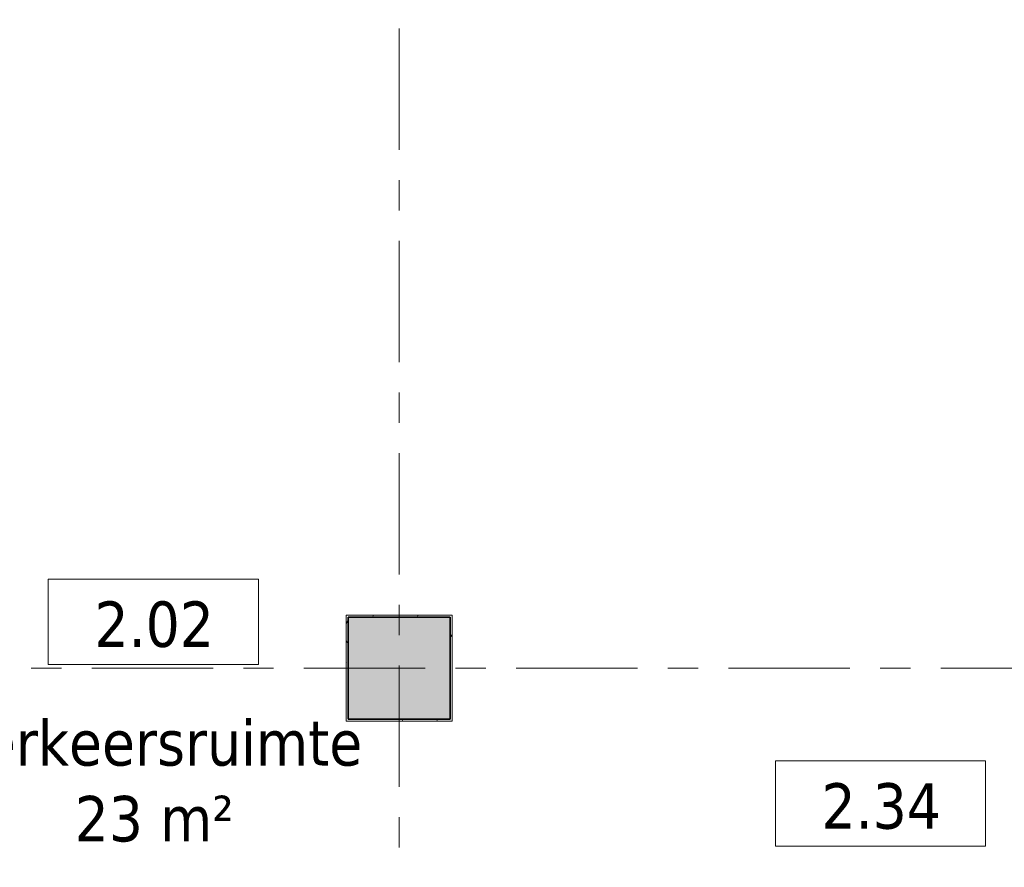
# Model space of a CAD drawing. Extents: x 2820 to 91013, y 1478 to 38178.
# Tile 81 of 182: x 46530 to 51684, y 12786 to 17222. Entities that reach past the tile are written whole.
import ezdxf

# ---------------------------------------------------------------- set-up
doc = ezdxf.new("R2010")
doc.units = 0
doc.header["$LTSCALE"] = 50
doc.linetypes.add('Onderlegger 2e verdieping$0$stramien', pattern=[22.225, 12.7, -3.175, 3.175, -3.175])
doc.layers.get('0').update_dxf_attribs({"linetype": 'CONTINUOUS'})
for name, color, linetype, lineweight in [('Onderlegger 2e verdieping$0$A-AREA-IDEN', 8, 'CONTINUOUS', 18), ('Onderlegger 2e verdieping$0$A-GENM', 8, 'CONTINUOUS', 18), ('Onderlegger 2e verdieping$0$S-COLS', 8, 'CONTINUOUS', 18), ('Onderlegger 2e verdieping$0$S-GRID', 8, 'CONTINUOUS', 18)]:
    doc.layers.add(name, color=color, linetype=linetype, lineweight=lineweight)
doc.styles.add('Onderlegger 2e verdieping$0$Tahoma_1', font='TAHOMA.TTF', dxfattribs={"height": 238.040123})

# ---------------------------------------------------------------- blocks, each defined once
blk = doc.blocks.new('Onderlegger 2e verdieping$0$42_KA leemstuc betonkolomafwerking - Type-V43-Plotview 2e Verdieping - schaal 1 op 100')
at = {"layer": 'Onderlegger 2e verdieping$0$A-GENM'}
h = blk.add_hatch(dxfattribs=at)
h.set_pattern_fill('FP_56', color=256, style=0, pattern_type=2)
h.set_pattern_definition([(0, (-48516.6, -13828.2), (406.4, 101.6), [33.528, -271.272, 33.528, -1896.872]), (0, (-48516.6, -13828.2), (406.4, 101.6), [-338.328, -271.272, 33.528, -576.072, -1016]), (0, (-48516.6, -13828.2), (406.4, 101.6), [-1219.2, 33.528, -271.272, 33.528, -677.672]), (0, (-48516.6, -13828.2), (406.4, 101.6), [-1557.528, -169.672, 33.528, -474.472]), (120, (-48364.2, -13777.4), (-291.18818, 301.15272), [33.528, -271.272, 33.528, -1896.872]), (120, (-48364.2, -13777.4), (-291.18818, 301.15272), [-338.328, -271.272, 33.528, -576.072, -1016]), (120, (-48364.2, -13777.4), (-291.18818, 301.15272), [-1219.2, 33.528, -271.272, 33.528, -677.672]), (120, (-48364.2, -13777.4), (-291.18818, 301.15272), [-1557.528, -169.672, 33.528, -474.472]), (240, (-48313.4, -13574.2), (-115.21182, -402.75272), [33.528, -271.272, 33.528, -1896.872]), (240, (-48313.4, -13574.2), (-115.21182, -402.75272), [-338.328, -271.272, 33.528, -576.072, -1016]), (240, (-48313.4, -13574.2), (-115.21182, -402.75272), [-1219.2, 33.528, -271.272, 33.528, -677.672]), (240, (-48313.4, -13574.2), (-115.21182, -402.75272), [-1557.528, -169.672, 33.528, -474.472])])
h.paths.add_polyline_path([(277, -277), (277, 277), (-277, 277), (-277, -277)], flags=0)
h.paths.add_polyline_path([(-267, -267), (-267, 267), (267, 267), (267, -267)], flags=0)
for p, q in [((277, 277), (-277, 277)), ((-277, 277), (-277, -277)), ((-267, 267), (267, 267)), ((-267, -267), (-267, 267)), ((267, 267), (267, -267)), ((277, -277), (277, 277)), ((-277, -277), (277, -277)), ((267, -267), (-267, -267))]:
    blk.add_line(p, q, dxfattribs=at)
blk = doc.blocks.new('Onderlegger 2e verdieping$0$00_KU ruimtetag groot - 00_KU ruimtetag groot-3653893-Plotview 2e Verdieping - schaal 1 op 100')
at = {"layer": 'Onderlegger 2e verdieping$0$A-AREA-IDEN'}
for p, q in [((5.5, 2.164), (-5.5, 2.164)), ((-5.5, 2.164), (-5.5, -2.302)), ((5.5, -2.302), (5.5, 2.164)), ((-5.5, -2.302), (5.5, -2.302))]:
    blk.add_line(p, q, dxfattribs=at)
blk = doc.blocks.new('Onderlegger 2e verdieping')
at = {"layer": 'Onderlegger 2e verdieping$0$S-COLS', "lineweight": 5}
blk.add_hatch(color=256, dxfattribs=at).paths.add_polyline_path([(48783.6, 13561.2), (48783.6, 14095.2), (48249.6, 14095.2), (48249.6, 13561.2)], flags=0)
at = {"layer": 'Onderlegger 2e verdieping$0$S-COLS', "lineweight": 35}
for p, q in [((48783.6, 14095.2), (48249.6, 14095.2)), ((48249.6, 14095.2), (48249.6, 13561.2)), ((48783.6, 13561.2), (48783.6, 14095.2)), ((48249.6, 13561.2), (48783.6, 13561.2))]:
    blk.add_line(p, q, dxfattribs=at)
at = {"layer": 'Onderlegger 2e verdieping$0$S-GRID', "linetype": 'Onderlegger 2e verdieping$0$stramien'}
for p, q in [((48516.6, 37178.2), (48516.6, 1478.2)), ((35794.4, 13828.2), (55386.6, 13828.2))]:
    blk.add_line(p, q, dxfattribs=at)
at = {"layer": 'Onderlegger 2e verdieping$0$A-AREA-IDEN', "xscale": 99.99999999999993, "yscale": 99.99999999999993, "zscale": 99.99999999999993}
for p in [(47229.5, 14078.6), (51035.7, 13127.1)]:
    blk.add_blockref('Onderlegger 2e verdieping$0$00_KU ruimtetag groot - 00_KU ruimtetag groot-3653893-Plotview 2e Verdieping - schaal 1 op 100', p, dxfattribs=at)
at = {"layer": 'Onderlegger 2e verdieping$0$A-GENM'}
blk.add_blockref('Onderlegger 2e verdieping$0$42_KA leemstuc betonkolomafwerking - Type-V43-Plotview 2e Verdieping - schaal 1 op 100', (48516.6, 13828.2), dxfattribs=at)
at = {"layer": 'Onderlegger 2e verdieping$0$A-AREA-IDEN', "char_height": 238.04, "attachment_point": 2, "line_spacing_factor": 1.000232, "style": 'Onderlegger 2e verdieping$0$Tahoma_1'}
for s, insert, width in [('2.02', (47234.1, 14177.8), 768), ('Verkeersruimte\\P23 m²', (47234.1, 13556.7), 2625), ('2.34', (51040.2, 13226.4), 768)]:
    blk.add_mtext(s, dxfattribs=dict(at, insert=insert, width=width))

msp = doc.modelspace()

# ---------------------------------------------------------------- block references
msp.add_blockref('Onderlegger 2e verdieping', (0, 0))

doc.saveas('drawing.dxf')
